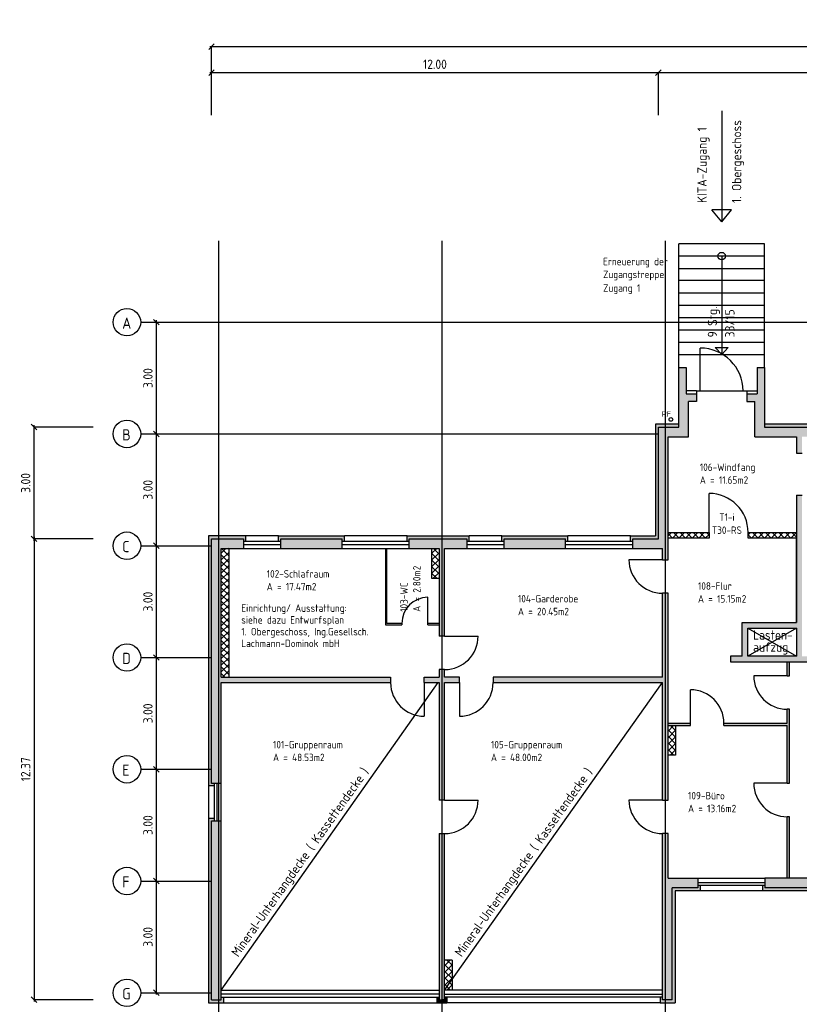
# Model space of a CAD drawing. Extents: x -112620 to -90450, y -13144 to 9644.
# Tile 17 of 34: x -107748 to -105655, y -4168 to -1526. Entities that reach past the tile are written whole.
import ezdxf

# ---------------------------------------------------------------- set-up
doc = ezdxf.new("R2010")
doc.units = 0
doc.header["$LTSCALE"] = 0.5
doc.header["$MEASUREMENT"] = 0
doc.layers.get('0').update_dxf_attribs({"linetype": 'CONTINUOUS'})
doc.layers.get('DEFPOINTS').update_dxf_attribs({"linetype": 'CONTINUOUS'})
for name, color, linetype in [('BEMAS', 30, 'CONTINUOUS'), ('BRAND', 12, 'CONTINUOUS'), ('DÄMM', 41, 'CONTINUOUS'), ('HILFSLINIE', 231, 'CONTINUOUS'), ('LAYER1NEUB', 10, 'CONTINUOUS'), ('REGENWASSER', 20, 'CONTINUOUS'), ('RINGB', 104, 'CONTINUOUS'), ('SCHRAFF', 140, 'CONTINUOUS'), ('SCHRAFFB', 254, 'CONTINUOUS'), ('WÄRMEÜBER', 240, 'CONTINUOUS')]:
    doc.layers.add(name, color=color, linetype=linetype)
doc.styles.get("Standard").update_dxf_attribs({"font": 'isocp3.shx', "height": 25})
doc.dimstyles.new('M100', dxfattribs={"dimtxt": 35, "dimasz": 15, "dimexe": 5, "dimexo": 5, "dimgap": 10, "dimtad": 1, "dimlfac": 0.01, "dimzin": 0, "dimtxsty": 'STANDARD', "dimblk1": 'OBLIQUE', "dimblk2": 'OBLIQUE', "dimsah": 1, "dimcen": 2.5, "dimdle": 5, "dimazin": 3, "dimtfac": 1, "dimtmove": 0, "dimatfit": 3, "dimtolj": 1, "dimtzin": 0})

# ---------------------------------------------------------------- blocks, each defined once
blk = doc.blocks.new('_OBLIQUE')
at = {"color": 0, "linetype": 'BYBLOCK'}
blk.add_line((-0.5, -0.5), (0.5, 0.5), dxfattribs=at)
blk = doc.blocks.new('*D719')
at = {"color": 0, "linetype": 'BYBLOCK'}
blk.add_line((-117102.8, -3281.5), (-117102.8, -4528.5), dxfattribs=at)
at = {"layer": 'DEFPOINTS', "color": 0, "linetype": 'BYBLOCK'}
for p in [(-117102.8, -3286.5), (-117102.8, -4523.5), (-117102.8, -4523.5)]:
    blk.add_point(p, dxfattribs=at)
at = {"color": 0, "linetype": 'BYBLOCK', "xscale": 15, "yscale": 15, "zscale": 15}
for p, rotation in [((-117102.8, -3286.5), 90), ((-117102.8, -4523.5), 270)]:
    blk.add_blockref('_OBLIQUE', p, dxfattribs=dict(at, rotation=rotation))
at = {"color": 0, "linetype": 'BYBLOCK', "insert": (-117125.3, -3905), "char_height": 25, "attachment_point": 5, "rotation": 90}
blk.add_mtext('\\A1;12.37', dxfattribs=at)
blk = doc.blocks.new('*D720')
at = {"color": 0, "linetype": 'BYBLOCK'}
blk.add_line((-117102.8, -3291.5), (-117102.8, -2981.5), dxfattribs=at)
at = {"layer": 'DEFPOINTS', "color": 0, "linetype": 'BYBLOCK'}
for p in [(-117102.8, -2986.5), (-117102.8, -2986.5), (-117102.8, -3286.5)]:
    blk.add_point(p, dxfattribs=at)
at = {"color": 0, "linetype": 'BYBLOCK', "xscale": 15, "yscale": 15, "zscale": 15}
for p, rotation in [((-117102.8, -2986.5), 90), ((-117102.8, -3286.5), 270)]:
    blk.add_blockref('_OBLIQUE', p, dxfattribs=dict(at, rotation=rotation))
at = {"color": 0, "linetype": 'BYBLOCK', "insert": (-117125.3, -3136.5), "char_height": 25, "attachment_point": 5, "rotation": 90}
blk.add_mtext('\\A1;3.00', dxfattribs=at)
blk = doc.blocks.new('*D732')
at = {"color": 0, "linetype": 'BYBLOCK'}
blk.add_line((-116774.4, -4200), (-116774.4, -4510), dxfattribs=at)
at = {"layer": 'DEFPOINTS', "color": 0, "linetype": 'BYBLOCK'}
for p in [(-116774.4, -4205), (-116774.4, -4505), (-116774.4, -4505)]:
    blk.add_point(p, dxfattribs=at)
at = {"color": 0, "linetype": 'BYBLOCK', "xscale": 15, "yscale": 15, "zscale": 15}
for p, rotation in [((-116774.4, -4205), 90), ((-116774.4, -4505), 270)]:
    blk.add_blockref('_OBLIQUE', p, dxfattribs=dict(at, rotation=rotation))
at = {"color": 0, "linetype": 'BYBLOCK', "insert": (-116796.9, -4355), "char_height": 25, "attachment_point": 5, "rotation": 90}
blk.add_mtext('\\A1;3.00', dxfattribs=at)
blk = doc.blocks.new('*D733')
at = {"color": 0, "linetype": 'BYBLOCK'}
blk.add_line((-116774.4, -3900), (-116774.4, -4210), dxfattribs=at)
at = {"layer": 'DEFPOINTS', "color": 0, "linetype": 'BYBLOCK'}
for p in [(-116774.4, -3905), (-116774.4, -4205), (-116774.4, -4205)]:
    blk.add_point(p, dxfattribs=at)
at = {"color": 0, "linetype": 'BYBLOCK', "xscale": 15, "yscale": 15, "zscale": 15}
for p, rotation in [((-116774.4, -3905), 90), ((-116774.4, -4205), 270)]:
    blk.add_blockref('_OBLIQUE', p, dxfattribs=dict(at, rotation=rotation))
at = {"color": 0, "linetype": 'BYBLOCK', "insert": (-116796.9, -4055), "char_height": 25, "attachment_point": 5, "rotation": 90}
blk.add_mtext('\\A1;3.00', dxfattribs=at)
blk = doc.blocks.new('*D734')
at = {"color": 0, "linetype": 'BYBLOCK'}
blk.add_line((-116774.4, -3600), (-116774.4, -3910), dxfattribs=at)
at = {"layer": 'DEFPOINTS', "color": 0, "linetype": 'BYBLOCK'}
for p in [(-116774.4, -3605), (-116774.4, -3905), (-116774.4, -3905)]:
    blk.add_point(p, dxfattribs=at)
at = {"color": 0, "linetype": 'BYBLOCK', "xscale": 15, "yscale": 15, "zscale": 15}
for p, rotation in [((-116774.4, -3605), 90), ((-116774.4, -3905), 270)]:
    blk.add_blockref('_OBLIQUE', p, dxfattribs=dict(at, rotation=rotation))
at = {"color": 0, "linetype": 'BYBLOCK', "insert": (-116796.9, -3755), "char_height": 25, "attachment_point": 5, "rotation": 90}
blk.add_mtext('\\A1;3.00', dxfattribs=at)
blk = doc.blocks.new('*D735')
at = {"color": 0, "linetype": 'BYBLOCK'}
blk.add_line((-116774.4, -3000), (-116774.4, -3310), dxfattribs=at)
at = {"layer": 'DEFPOINTS', "color": 0, "linetype": 'BYBLOCK'}
for p in [(-116774.4, -3005), (-116774.4, -3305), (-116774.4, -3305)]:
    blk.add_point(p, dxfattribs=at)
at = {"color": 0, "linetype": 'BYBLOCK', "xscale": 15, "yscale": 15, "zscale": 15}
for p, rotation in [((-116774.4, -3005), 90), ((-116774.4, -3305), 270)]:
    blk.add_blockref('_OBLIQUE', p, dxfattribs=dict(at, rotation=rotation))
at = {"color": 0, "linetype": 'BYBLOCK', "insert": (-116796.9, -3155), "char_height": 25, "attachment_point": 5, "rotation": 90}
blk.add_mtext('\\A1;3.00', dxfattribs=at)
blk = doc.blocks.new('*D736')
at = {"color": 0, "linetype": 'BYBLOCK'}
blk.add_line((-116774.4, -2700), (-116774.4, -3010), dxfattribs=at)
at = {"layer": 'DEFPOINTS', "color": 0, "linetype": 'BYBLOCK'}
for p in [(-116774.4, -2705), (-116774.4, -3005), (-116774.4, -3005)]:
    blk.add_point(p, dxfattribs=at)
at = {"color": 0, "linetype": 'BYBLOCK', "xscale": 15, "yscale": 15, "zscale": 15}
for p, rotation in [((-116774.4, -2705), 90), ((-116774.4, -3005), 270)]:
    blk.add_blockref('_OBLIQUE', p, dxfattribs=dict(at, rotation=rotation))
at = {"color": 0, "linetype": 'BYBLOCK', "insert": (-116796.9, -2855), "char_height": 25, "attachment_point": 5, "rotation": 90}
blk.add_mtext('\\A1;3.00', dxfattribs=at)
blk = doc.blocks.new('*D742')
at = {"color": 0, "linetype": 'BYBLOCK'}
blk.add_line((-115431.1, -2315.6), (-113584.1, -2315.6), dxfattribs=at)
at = {"layer": 'DEFPOINTS', "color": 0, "linetype": 'BYBLOCK'}
for p in [(-115426.1, -2315.6), (-113589.1, -2315.6), (-113589.1, -2315.6)]:
    blk.add_point(p, dxfattribs=at)
at = {"color": 0, "linetype": 'BYBLOCK', "xscale": 15, "yscale": 15, "zscale": 15, "rotation": 180}
blk.add_blockref('_OBLIQUE', (-115426.1, -2315.6), dxfattribs=at)
at = {"color": 0, "linetype": 'BYBLOCK', "xscale": 15, "yscale": 15, "zscale": 15}
blk.add_blockref('_OBLIQUE', (-113589.1, -2315.6), dxfattribs=at)
at = {"color": 0, "linetype": 'BYBLOCK', "insert": (-114507.6, -2293.1), "char_height": 25, "attachment_point": 5}
blk.add_mtext('\\A1;18.37', dxfattribs=at)
blk = doc.blocks.new('*D743')
at = {"color": 0, "linetype": 'BYBLOCK'}
blk.add_line((-116631.1, -2315.6), (-115421.1, -2315.6), dxfattribs=at)
at = {"layer": 'DEFPOINTS', "color": 0, "linetype": 'BYBLOCK'}
for p in [(-116626.1, -2315.6), (-115426.1, -2315.6), (-115426.1, -2315.6)]:
    blk.add_point(p, dxfattribs=at)
at = {"color": 0, "linetype": 'BYBLOCK', "xscale": 15, "yscale": 15, "zscale": 15, "rotation": 180}
blk.add_blockref('_OBLIQUE', (-116626.1, -2315.6), dxfattribs=at)
at = {"color": 0, "linetype": 'BYBLOCK', "xscale": 15, "yscale": 15, "zscale": 15}
blk.add_blockref('_OBLIQUE', (-115426.1, -2315.6), dxfattribs=at)
at = {"color": 0, "linetype": 'BYBLOCK', "insert": (-116026.1, -2293.1), "char_height": 25, "attachment_point": 5}
blk.add_mtext('\\A1;12.00', dxfattribs=at)
blk = doc.blocks.new('*D744')
at = {"color": 0, "linetype": 'BYBLOCK'}
blk.add_line((-116631.1, -2245.6), (-109904.1, -2245.6), dxfattribs=at)
at = {"layer": 'DEFPOINTS', "color": 0, "linetype": 'BYBLOCK'}
for p in [(-116626.1, -2245.6), (-109909.1, -2245.6), (-109909.1, -2245.6)]:
    blk.add_point(p, dxfattribs=at)
at = {"color": 0, "linetype": 'BYBLOCK', "xscale": 15, "yscale": 15, "zscale": 15, "rotation": 180}
blk.add_blockref('_OBLIQUE', (-116626.1, -2245.6), dxfattribs=at)
at = {"color": 0, "linetype": 'BYBLOCK', "xscale": 15, "yscale": 15, "zscale": 15}
blk.add_blockref('_OBLIQUE', (-109909.1, -2245.6), dxfattribs=at)
at = {"color": 0, "linetype": 'BYBLOCK', "insert": (-113267.6, -2223.1), "char_height": 25, "attachment_point": 5}
blk.add_mtext('\\A1;67.17', dxfattribs=at)
blk = doc.blocks.new('*D745')
at = {"color": 0, "linetype": 'BYBLOCK'}
blk.add_line((-116774.4, -3300), (-116774.4, -3610), dxfattribs=at)
at = {"layer": 'DEFPOINTS', "color": 0, "linetype": 'BYBLOCK'}
for p in [(-116774.4, -3305), (-116774.4, -3605), (-116774.4, -3605)]:
    blk.add_point(p, dxfattribs=at)
at = {"color": 0, "linetype": 'BYBLOCK', "xscale": 15, "yscale": 15, "zscale": 15}
for p, rotation in [((-116774.4, -3305), 90), ((-116774.4, -3605), 270)]:
    blk.add_blockref('_OBLIQUE', p, dxfattribs=dict(at, rotation=rotation))
at = {"color": 0, "linetype": 'BYBLOCK', "insert": (-116796.9, -3455), "char_height": 25, "attachment_point": 5, "rotation": 90}
blk.add_mtext('\\A1;3.00', dxfattribs=at)
blk = doc.blocks.new('*D857')
at = {"color": 0, "linetype": 'BYBLOCK'}
for p, q in [((-107709.7, 7918.6), (-107709.7, 6671.6)), ((-104093, -5451.2), (-103918, -5451.2))]:
    blk.add_line(p, q, dxfattribs=at)
at = {"layer": 'DEFPOINTS', "color": 0, "linetype": 'BYBLOCK'}
for p in [(-107709.7, 7913.6), (-107709.7, 6676.6), (-107709.7, 6676.6), (-104088, -5451.2), (-103923, -5451.2), (-103923, -5451.2)]:
    blk.add_point(p, dxfattribs=at)
at = {"color": 0, "linetype": 'BYBLOCK', "xscale": 15, "yscale": 15, "zscale": 15}
for p, rotation in [((-107709.7, 7913.6), 90), ((-107709.7, 6676.6), 270), ((-104088, -5451.2), 180)]:
    blk.add_blockref('_OBLIQUE', p, dxfattribs=dict(at, rotation=rotation))
blk.add_blockref('_OBLIQUE', (-103923, -5451.2), dxfattribs=at)
at = {"color": 0, "linetype": 'BYBLOCK', "insert": (-107732.2, 7295.1), "char_height": 25, "attachment_point": 5, "rotation": 90}
blk.add_mtext('\\A1;12.37', dxfattribs=at)
at = {"color": 0, "linetype": 'BYBLOCK', "insert": (-104005.5, -5428.7), "char_height": 25, "attachment_point": 5}
blk.add_mtext('\\A1;1.65', dxfattribs=at)
blk = doc.blocks.new('*D858')
at = {"color": 0, "linetype": 'BYBLOCK'}
for p, q in [((-107709.7, 7908.6), (-107709.7, 8218.6)), ((-104843, -5451.2), (-104683, -5451.2))]:
    blk.add_line(p, q, dxfattribs=at)
at = {"layer": 'DEFPOINTS', "color": 0, "linetype": 'BYBLOCK'}
for p in [(-107709.7, 8213.6), (-107709.7, 8213.6), (-107709.7, 7913.6), (-104838, -5451.2), (-104688, -5451.2), (-104688, -5451.2)]:
    blk.add_point(p, dxfattribs=at)
at = {"color": 0, "linetype": 'BYBLOCK', "xscale": 15, "yscale": 15, "zscale": 15}
for p, rotation in [((-107709.7, 8213.6), 90), ((-107709.7, 7913.6), 270), ((-104838, -5451.2), 180)]:
    blk.add_blockref('_OBLIQUE', p, dxfattribs=dict(at, rotation=rotation))
blk.add_blockref('_OBLIQUE', (-104688, -5451.2), dxfattribs=at)
at = {"color": 0, "linetype": 'BYBLOCK', "insert": (-107732.2, 8063.6), "char_height": 25, "attachment_point": 5, "rotation": 90}
blk.add_mtext('\\A1;3.00', dxfattribs=at)
at = {"color": 0, "linetype": 'BYBLOCK', "insert": (-104763, -5428.7), "char_height": 25, "attachment_point": 5}
blk.add_mtext('\\A1;1.50', dxfattribs=at)
blk = doc.blocks.new('*D861')
at = {"color": 0, "linetype": 'BYBLOCK'}
for p, q in [((-103558, 8986.8), (-101711, 8986.8)), ((-105598, -5381.2), (-106038, -5381.2))]:
    blk.add_line(p, q, dxfattribs=at)
at = {"layer": 'DEFPOINTS', "color": 0, "linetype": 'BYBLOCK'}
for p in [(-103553, 8986.8), (-101716, 8986.8), (-101716, 8986.8), (-106033, -5381.2), (-106033, -5381.2), (-105603, -5381.2)]:
    blk.add_point(p, dxfattribs=at)
at = {"color": 0, "linetype": 'BYBLOCK', "xscale": 15, "yscale": 15, "zscale": 15, "rotation": 180}
for p in [(-103553, 8986.8), (-106033, -5381.2)]:
    blk.add_blockref('_OBLIQUE', p, dxfattribs=at)
at = {"color": 0, "linetype": 'BYBLOCK', "xscale": 15, "yscale": 15, "zscale": 15}
for p in [(-101716, 8986.8), (-105603, -5381.2)]:
    blk.add_blockref('_OBLIQUE', p, dxfattribs=at)
at = {"color": 0, "linetype": 'BYBLOCK', "char_height": 25, "attachment_point": 5}
for s, insert in [('\\A1;18.37', (-102634.5, 9009.3)), ('\\A1;4.30', (-105818, -5358.7))]:
    blk.add_mtext(s, dxfattribs=dict(at, insert=insert))

msp = doc.modelspace()

# ---------------------------------------------------------------- hatches: boundary and pattern name
at = {"layer": 'DÄMM'}
for points in [[(-105978.01, -2610.972), (-106041.01, -2610.972), (-106041.01, -2910.972), (-106108.01, -2910.972), (-106108.01, -2925.74), (-106102.01, -2925.74), (-106102.01, -2918.972), (-106033.01, -2918.972), (-106033.01, -2618.972), (-105978.01, -2618.972)], [(-105578.51, -2610.972), (-105748.01, -2610.972), (-105748.01, -2618.972), (-105584.51, -2618.972), (-105584.51, -2625.74), (-105578.51, -2625.74)], [(-107147.01, -2918.972), (-107147.01, -2925.74), (-107141.01, -2925.74), (-107141.01, -2910.972), (-107241.01, -2910.972), (-107241.01, -3581.972), (-107226.243, -3581.972), (-107226.243, -3575.972), (-107233.01, -3575.972), (-107233.01, -2918.972)], [(-107053.01, -2910.972), (-107053.01, -2925.74), (-107047.01, -2925.74), (-107047.01, -2918.972), (-106882.01, -2918.972), (-106882.01, -2925.74), (-106876.01, -2925.74), (-106876.01, -2910.972)], [(-106547.01, -2918.972), (-106547.01, -2925.74), (-106541.01, -2925.74), (-106541.01, -2910.972), (-106708.01, -2910.972), (-106708.01, -2925.74), (-106702.01, -2925.74), (-106702.01, -2918.972)], [(-106282.01, -2918.972), (-106282.01, -2925.74), (-106276.01, -2925.74), (-106276.01, -2910.972), (-106453.01, -2910.972), (-106453.01, -2925.74), (-106447.01, -2925.74), (-106447.01, -2918.972)], [(-107233.01, -4155.972), (-107233.01, -3675.972), (-107226.243, -3675.972), (-107226.243, -3669.972), (-107241.01, -3669.972), (-107241.01, -4163.972), (-107201.01, -4163.972), (-107201.01, -4149.205), (-107207.01, -4149.205), (-107207.01, -4155.972)], [(-105996.01, -3855.972), (-105996.01, -4155.972), (-106022.01, -4155.972), (-106022.01, -4149.205), (-106028.01, -4149.205), (-106028.01, -4163.972), (-105988.01, -4163.972), (-105988.01, -3863.972), (-105921.01, -3863.972), (-105921.01, -3849.205), (-105927.01, -3849.205), (-105927.01, -3855.972)], [(-105576.01, -3863.972), (-105576.01, -3849.205), (-105582.01, -3849.205), (-105582.01, -3855.972), (-105747.01, -3855.972), (-105747.01, -3849.205), (-105753.01, -3849.205), (-105753.01, -3863.972)], [(-106614.51, -4155.972), (-106622.01, -4155.972), (-106622.01, -4149.205), (-106628.01, -4149.205), (-106628.01, -4163.972), (-106601.01, -4163.972), (-106601.01, -4149.205), (-106607.01, -4149.205), (-106607.01, -4155.972)]]:
    msp.add_hatch(color=256, dxfattribs=at).paths.add_polyline_path(points)
at = {"layer": 'LAYER1NEUB'}
h = msp.add_hatch(dxfattribs=at)
h.set_pattern_fill('ANSI37', color=256, scale=100, style=0)
h.set_pattern_definition([(45, (-3680, -600), (-8.8388348, 8.8388348), []), (135, (-3680, -600), (-8.8388348, -8.8388348), [])])
h.paths.add_polyline_path([(-107187.01, -2944.972), (-107207.01, -2944.972), (-107207.01, -3289.972), (-107187.01, -3289.972)])
h = msp.add_hatch(dxfattribs=at)
h.set_pattern_fill('ANSI37', color=256, scale=100, style=0)
h.set_pattern_definition([(45, (-4880, 3785.851), (-8.8388348, 8.8388348), []), (135, (-4880, 3785.851), (-8.8388348, -8.8388348), [])])
h.paths.add_polyline_path([(-106622.01, -2944.972), (-106642.01, -2944.972), (-106642.01, -3024.972), (-106622.01, -3024.972)])
h = msp.add_hatch(dxfattribs=at)
h.set_pattern_fill('ANSI37', color=256, scale=100, style=0)
h.set_pattern_definition([(135, (-207749.021, 3310.851), (8.8388348, 8.8388348), []), (45, (-207749.021, 3310.851), (8.8388348, -8.8388348), [])])
h.paths.add_polyline_path([(-106007.01, -3419.972), (-105987.01, -3419.972), (-105987.01, -3499.972), (-106007.01, -3499.972)])
h = msp.add_hatch(dxfattribs=at)
h.set_pattern_fill('ANSI37', color=256, scale=100, style=0)
h.set_pattern_definition([(135, (-208349.021, 2680.851), (8.8388348, 8.8388348), []), (45, (-208349.021, 2680.851), (8.8388348, -8.8388348), [])])
h.paths.add_polyline_path([(-106607.01, -4049.972), (-106587.01, -4049.972), (-106587.01, -4129.972), (-106607.01, -4129.972)])
at = {"layer": 'RINGB'}
for points in [[(-106007.01, -2644.972), (-105952.01, -2644.972), (-105952.01, -2549.972), (-105930.51, -2549.972), (-105930.51, -2529.972), (-105958.01, -2529.972), (-105958.01, -2458.972), (-105978.01, -2458.972), (-105978.01, -2618.972), (-106033.01, -2618.972), (-106033.01, -2918.972), (-106102.01, -2918.972), (-106102.01, -2944.972), (-106022.01, -2944.972), (-106022.01, -2974.972), (-106007.01, -2974.972)], [(-105584.51, -2618.972), (-105748.01, -2618.972), (-105748.01, -2458.972), (-105768.01, -2458.972), (-105768.01, -2529.972), (-105795.51, -2529.972), (-105795.51, -2549.972), (-105774.01, -2549.972), (-105774.01, -2644.972), (-105662.01, -2644.972), (-105662.01, -2688.972), (-105647.01, -2688.972), (-105647.01, -2644.972), (-105584.51, -2644.972)], [(-107147.01, -2918.972), (-107233.01, -2918.972), (-107233.01, -3575.972), (-107207.01, -3575.972), (-107207.01, -3304.972), (-106752.01, -3304.972), (-106752.01, -3289.972), (-107207.01, -3289.972), (-107207.01, -2944.972), (-107147.01, -2944.972)], [(-106882.01, -2944.972), (-106882.01, -2918.972), (-107047.01, -2918.972), (-107047.01, -2944.972)], [(-106547.01, -2918.972), (-106702.01, -2918.972), (-106702.01, -2944.972), (-106622.01, -2944.972), (-106622.01, -3179.972), (-106607.01, -3179.972), (-106607.01, -2944.972), (-106547.01, -2944.972)], [(-106447.01, -2918.972), (-106447.01, -2944.972), (-106282.01, -2944.972), (-106282.01, -2918.972)], [(-106007.01, -3064.972), (-106022.01, -3064.972), (-106022.01, -3289.972), (-106477.01, -3289.972), (-106477.01, -3304.972), (-106022.01, -3304.972), (-106022.01, -3619.972), (-106007.01, -3619.972)], [(-105681.01, -3248.972), (-105687.01, -3248.972), (-105687.01, -3286.472), (-105681.01, -3286.472)], [(-106567.01, -3289.972), (-106607.01, -3289.972), (-106607.01, -3269.972), (-106622.01, -3269.972), (-106622.01, -3289.972), (-106662.01, -3289.972), (-106662.01, -3304.972), (-106622.01, -3304.972), (-106622.01, -3619.972), (-106607.01, -3619.972), (-106607.01, -3304.972), (-106567.01, -3304.972)], [(-105681.01, -3376.472), (-105687.01, -3376.472), (-105687.01, -3413.972), (-105857.01, -3413.972), (-105857.01, -3419.972), (-105687.01, -3419.972), (-105687.01, -3574.972), (-105681.01, -3574.972)], [(-105947.01, -3413.972), (-106007.01, -3413.972), (-106007.01, -3419.972), (-105947.01, -3419.972)], [(-105681.01, -3664.972), (-105687.01, -3664.972), (-105687.01, -3829.972), (-105681.01, -3829.972)], [(-107207.01, -3675.972), (-107233.01, -3675.972), (-107233.01, -4155.972), (-107207.01, -4155.972)], [(-106607.01, -3709.972), (-106622.01, -3709.972), (-106622.01, -4155.972), (-106614.51, -4155.972), (-106607.01, -4155.972)], [(-105927.01, -3829.972), (-106007.01, -3829.972), (-106007.01, -3709.972), (-106022.01, -3709.972), (-106022.01, -4155.972), (-105996.01, -4155.972), (-105996.01, -3855.972), (-105927.01, -3855.972)], [(-105582.01, -3829.972), (-105747.01, -3829.972), (-105747.01, -3855.972), (-105582.01, -3855.972)]]:
    msp.add_hatch(color=256, dxfattribs=at).paths.add_polyline_path(points)
h = msp.add_hatch(color=256, dxfattribs=at)
h.paths.add_polyline_path([(-105647.01, -2801.472), (-105662.01, -2801.472), (-105662.01, -3143.972), (-105808.01, -3143.972), (-105808.01, -3233.972), (-105839.01, -3233.972), (-105839.01, -3248.972), (-105422.01, -3248.972), (-105422.01, -3279.972), (-105407.01, -3279.972), (-105407.01, -2801.472), (-105422.01, -2801.472), (-105422.01, -3233.972), (-105647.01, -3233.972)])
h.paths.add_polyline_path([(-105662.01, -3158.972), (-105662.01, -3233.972), (-105793.01, -3233.972), (-105793.01, -3158.972)], flags=16)
at = {"layer": 'SCHRAFF'}
h = msp.add_hatch(dxfattribs=at)
h.set_pattern_fill('ANSI37', color=256, scale=100, style=0)
h.paths.add_polyline_path([(-105662.01, -2916.972), (-105662.01, -2901.972), (-105792.01, -2901.972), (-105792.01, -2916.972)])
h.paths.add_polyline_path([(-105897.01, -2916.972), (-105897.01, -2901.972), (-106007.01, -2901.972), (-106007.01, -2916.972)])

# ---------------------------------------------------------------- linework, layer by layer
at = {"layer": 'BEMAS'}
for p, q in [((-107233.01, -1781.445), (-107233.01, -1597.645)), ((-106033.01, -1781.445), (-106033.01, -1667.645)), ((-105863.01, -1769.863), (-105863.01, -2068.254)), ((-105863.01, -2068.254), (-105889.13, -2036.087)), ((-105836.891, -2036.087), (-105889.13, -2036.087)), ((-105863.01, -2068.254), (-105836.891, -2036.087)), ((-107551.331, -2618.972), (-107709.687, -2618.972)), ((-107551.331, -2918.972), (-107709.687, -2918.972)), ((-107551.331, -4155.972), (-107709.687, -4155.972))]:
    msp.add_line(p, q, dxfattribs=at)
at = {"layer": 'HILFSLINIE'}
for p, q in [((-107214.51, -2118.972), (-107214.51, -4353.832)), ((-106614.51, -2118.972), (-106614.51, -4353.832)), ((-106014.51, -2118.972), (-106014.51, -4353.832)), ((-107422.592, -2337.472), (-103925.799, -2337.472)), ((-107422.592, -2637.472), (-106033.01, -2637.472)), ((-107422.592, -2937.472), (-107233.01, -2937.472)), ((-107422.592, -3237.472), (-107233.01, -3237.472)), ((-107422.592, -3537.472), (-107233.01, -3537.472)), ((-107422.592, -3837.472), (-107233.01, -3837.472)), ((-107422.592, -4137.472), (-107233.01, -4137.472))]:
    msp.add_line(p, q, dxfattribs=at)
for centre in [(-107460.194, -2337.472), (-107460.194, -2637.472), (-107460.194, -2937.472), (-107460.194, -3237.472), (-107460.194, -3537.472), (-107460.194, -3837.472), (-107460.194, -4137.472)]:
    msp.add_circle(centre, 36.869, dxfattribs=at)
at = {"layer": 'LAYER1NEUB'}
for p, q in [((-105978.01, -2458.972), (-105978.01, -2126.972)), ((-105748.01, -2126.972), (-105978.01, -2126.972)), ((-105748.01, -2458.972), (-105748.01, -2126.972)), ((-105748.01, -2159.972), (-105978.01, -2159.972)), ((-105863.01, -2159.972), (-105863.01, -2423.972)), ((-105978.01, -2192.972), (-105748.01, -2192.972)), ((-105748.01, -2225.972), (-105978.01, -2225.972)), ((-105978.01, -2258.972), (-105748.01, -2258.972)), ((-105978.01, -2291.972), (-105748.01, -2291.972)), ((-105978.01, -2324.972), (-105748.01, -2324.972)), ((-105978.01, -2357.972), (-105748.01, -2357.972)), ((-105978.01, -2390.972), (-105748.01, -2390.972)), ((-105978.01, -2423.972), (-105748.01, -2423.972)), ((-105920.51, -2521.972), (-105920.51, -2406.972)), ((-105863.01, -2423.972), (-105880.086, -2405.234)), ((-105880.086, -2405.234), (-105845.934, -2405.234)), ((-105863.01, -2423.972), (-105845.934, -2405.234)), ((-105930.51, -2521.972), (-105795.51, -2521.972)), ((-105897.01, -2901.972), (-105897.01, -2796.972)), ((-107187.01, -2944.972), (-107187.01, -3289.972)), ((-106642.01, -2944.972), (-106642.01, -3024.972)), ((-106022.01, -2974.972), (-106112.01, -2974.972)), ((-106642.01, -3024.972), (-106622.01, -3024.972)), ((-106652.01, -3145.972), (-106652.01, -3075.972)), ((-106607.01, -3179.972), (-106517.01, -3179.972)), ((-105687.01, -3286.472), (-105777.01, -3286.472)), ((-107207.01, -4129.972), (-106624.158, -3304.972)), ((-106662.01, -3304.972), (-106662.01, -3394.972)), ((-106607.01, -4129.972), (-106022.01, -3304.972)), ((-106567.01, -3304.972), (-106567.01, -3394.972)), ((-105947.01, -3413.972), (-105947.01, -3323.972)), ((-105987.01, -3419.972), (-105987.01, -3499.972)), ((-105987.01, -3499.972), (-106007.01, -3499.972)), ((-105687.01, -3574.972), (-105777.01, -3574.972)), ((-106607.01, -3619.972), (-106517.01, -3619.972)), ((-106022.01, -3619.972), (-106112.01, -3619.972)), ((-106587.01, -4049.972), (-106607.01, -4049.972)), ((-106587.01, -4049.972), (-106587.01, -4129.972))]:
    msp.add_line(p, q, dxfattribs=at)
msp.add_circle((-105863.01, -2159.972), 10, dxfattribs=at)
for centre, radius, start, end in [((-105920.51, -2521.972), 115, 0, 90), ((-105897.01, -2901.972), 105, 0, 90), ((-106022.01, -2974.972), 90, 180, 270), ((-106652.01, -3145.972), 70, 90, 180), ((-106607.01, -3179.972), 90, 270, 0), ((-105687.01, -3286.472), 90, 180, 270), ((-106662.01, -3304.972), 90, 180, 270), ((-106567.01, -3304.972), 90, 270, 360), ((-105947.01, -3413.972), 90, 0, 90), ((-105687.01, -3574.972), 90, 180, 270), ((-106607.01, -3619.972), 90, 270, 0), ((-106022.01, -3619.972), 90, 180, 270)]:
    msp.add_arc(centre, radius, start, end, dxfattribs=at)
at = {"layer": 'REGENWASSER'}
msp.add_circle((-105999.455, -2598.581), 5, dxfattribs=at)
at = {"layer": 'SCHRAFF'}
for p, q in [((-105978.01, -2618.972), (-105978.01, -2458.972)), ((-105978.01, -2458.972), (-105958.01, -2458.972)), ((-105958.01, -2458.972), (-105958.01, -2529.972)), ((-105768.01, -2458.972), (-105768.01, -2529.972)), ((-105768.01, -2458.972), (-105748.01, -2458.972)), ((-105748.01, -2458.972), (-105748.01, -2618.972)), ((-105958.01, -2529.972), (-105930.51, -2529.972)), ((-105930.51, -2521.972), (-105930.51, -2549.972)), ((-105795.51, -2521.972), (-105795.51, -2549.972)), ((-105795.51, -2529.972), (-105768.01, -2529.972)), ((-105952.01, -2644.972), (-105952.01, -2549.972)), ((-105930.51, -2549.972), (-105952.01, -2549.972)), ((-105795.51, -2549.972), (-105774.01, -2549.972)), ((-105774.01, -2644.972), (-105774.01, -2549.972)), ((-106033.01, -2918.972), (-106033.01, -2618.972)), ((-106033.01, -2618.972), (-105978.01, -2618.972)), ((-106033.01, -2618.972), (-105978.01, -2618.972)), ((-105748.01, -2618.972), (-105584.51, -2618.972)), ((-106007.01, -2644.972), (-105952.01, -2644.972)), ((-106007.01, -2644.972), (-105952.01, -2644.972)), ((-106007.01, -2974.972), (-106007.01, -2644.972)), ((-105774.01, -2644.972), (-105662.01, -2644.972)), ((-105774.01, -2644.972), (-105662.01, -2644.972)), ((-105662.01, -2644.972), (-105662.01, -2688.972)), ((-105662.01, -2688.972), (-105647.01, -2688.972)), ((-105662.01, -2801.472), (-105662.01, -3143.972)), ((-105662.01, -2801.472), (-105647.01, -2801.472)), ((-106007.01, -2901.972), (-105897.01, -2901.972)), ((-105897.01, -2901.972), (-105897.01, -2916.972)), ((-105792.01, -2916.972), (-105792.01, -2901.972)), ((-105792.01, -2901.972), (-105662.01, -2901.972)), ((-107233.01, -2918.972), (-107147.01, -2918.972)), ((-107233.01, -3575.972), (-107233.01, -2918.972)), ((-107147.01, -2918.972), (-107147.01, -2944.972)), ((-107047.01, -2925.74), (-107147.01, -2925.74)), ((-107047.01, -2944.972), (-107047.01, -2918.972)), ((-107047.01, -2918.972), (-106882.01, -2918.972)), ((-106882.01, -2944.972), (-106882.01, -2918.972)), ((-106702.01, -2925.74), (-106882.01, -2925.74)), ((-106702.01, -2944.972), (-106702.01, -2918.972)), ((-106702.01, -2918.972), (-106547.01, -2918.972)), ((-106547.01, -2918.972), (-106547.01, -2944.972)), ((-106447.01, -2925.74), (-106547.01, -2925.74)), ((-106447.01, -2944.972), (-106447.01, -2918.972)), ((-106447.01, -2918.972), (-106282.01, -2918.972)), ((-106282.01, -2944.972), (-106282.01, -2918.972)), ((-106102.01, -2925.74), (-106282.01, -2925.74)), ((-106102.01, -2944.972), (-106102.01, -2918.972)), ((-106102.01, -2918.972), (-106033.01, -2918.972)), ((-105897.01, -2916.972), (-106007.01, -2916.972)), ((-105662.01, -2916.972), (-105792.01, -2916.972)), ((-105662.01, -3143.972), (-105662.01, -2916.972)), ((-107207.01, -2944.972), (-106622.01, -2944.972)), ((-107207.01, -3289.972), (-107207.01, -2944.972)), ((-107147.01, -2933.74), (-107047.01, -2933.74)), ((-106882.01, -2933.74), (-106702.01, -2933.74)), ((-106766.01, -2944.972), (-106766.01, -3149.972)), ((-106762.01, -3145.972), (-106762.01, -2944.972)), ((-106622.01, -2944.972), (-106622.01, -3179.972)), ((-106607.01, -2944.972), (-106022.01, -2944.972)), ((-106607.01, -3179.972), (-106607.01, -2944.972)), ((-106547.01, -2933.74), (-106447.01, -2933.74)), ((-106282.01, -2933.74), (-106102.01, -2933.74)), ((-106022.01, -2974.972), (-106022.01, -2944.972)), ((-106022.01, -2974.972), (-106007.01, -2974.972)), ((-106022.01, -3289.972), (-106022.01, -3064.972)), ((-106007.01, -3064.972), (-106022.01, -3064.972)), ((-106007.01, -3619.972), (-106007.01, -3064.972)), ((-105808.01, -3233.972), (-105808.01, -3143.972)), ((-105808.01, -3143.972), (-105662.01, -3143.972)), ((-106766.01, -3149.972), (-106722.01, -3149.972)), ((-106722.01, -3145.972), (-106762.01, -3145.972)), ((-106722.01, -3145.972), (-106722.01, -3149.972)), ((-106622.01, -3145.972), (-106652.01, -3145.972)), ((-106652.01, -3149.972), (-106652.01, -3145.972)), ((-106652.01, -3149.972), (-106622.01, -3149.972)), ((-105793.01, -3233.972), (-105793.01, -3158.972)), ((-105793.01, -3158.972), (-105662.01, -3158.972)), ((-105793.01, -3158.972), (-105662.01, -3233.972)), ((-105662.01, -3158.972), (-105793.01, -3233.972)), ((-105662.01, -3158.972), (-105662.01, -3233.972)), ((-106607.01, -3179.972), (-106622.01, -3179.972)), ((-105839.01, -3233.972), (-105839.01, -3248.972)), ((-105808.01, -3233.972), (-105839.01, -3233.972)), ((-105839.01, -3248.972), (-105422.01, -3248.972)), ((-105662.01, -3233.972), (-105793.01, -3233.972)), ((-105687.01, -3286.472), (-105687.01, -3248.972)), ((-105681.01, -3286.472), (-105681.01, -3248.972)), ((-106607.01, -3269.972), (-106622.01, -3269.972)), ((-106622.01, -3269.972), (-106622.01, -3289.972)), ((-106607.01, -3289.972), (-106607.01, -3269.972)), ((-107207.01, -3289.972), (-106752.01, -3289.972)), ((-106752.01, -3289.972), (-106752.01, -3304.972)), ((-106662.01, -3304.972), (-106662.01, -3289.972)), ((-106662.01, -3289.972), (-106622.01, -3289.972)), ((-106567.01, -3289.972), (-106607.01, -3289.972)), ((-106567.01, -3304.972), (-106567.01, -3289.972)), ((-106022.01, -3289.972), (-106477.01, -3289.972)), ((-106477.01, -3289.972), (-106477.01, -3304.972)), ((-105687.01, -3286.472), (-105681.01, -3286.472)), ((-107207.01, -4155.972), (-107207.01, -3304.972)), ((-107207.01, -3304.972), (-106752.01, -3304.972)), ((-106662.01, -3304.972), (-106622.01, -3304.972)), ((-106622.01, -3304.972), (-106622.01, -3619.972)), ((-106607.01, -3304.972), (-106567.01, -3304.972)), ((-106607.01, -3619.972), (-106607.01, -3304.972)), ((-106477.01, -3304.972), (-106022.01, -3304.972)), ((-106022.01, -3619.972), (-106022.01, -3304.972)), ((-105681.01, -3376.472), (-105687.01, -3376.472)), ((-105687.01, -3413.972), (-105687.01, -3376.472)), ((-105681.01, -3574.972), (-105681.01, -3376.472)), ((-106007.01, -3413.972), (-105947.01, -3413.972)), ((-106007.01, -3419.972), (-105947.01, -3419.972)), ((-106007.01, -3419.972), (-105947.01, -3419.972)), ((-105947.01, -3419.972), (-105947.01, -3413.972)), ((-105857.01, -3419.972), (-105857.01, -3413.972)), ((-105857.01, -3413.972), (-105687.01, -3413.972)), ((-105857.01, -3419.972), (-105691.01, -3419.972)), ((-105857.01, -3419.972), (-105687.01, -3419.972)), ((-105687.01, -3574.972), (-105687.01, -3419.972)), ((-107207.01, -3575.972), (-107233.01, -3575.972)), ((-107226.243, -3575.972), (-107226.243, -3675.972)), ((-107218.243, -3675.972), (-107218.243, -3575.972)), ((-105687.01, -3574.972), (-105681.01, -3574.972)), ((-106607.01, -3619.972), (-106622.01, -3619.972)), ((-106022.01, -3619.972), (-106007.01, -3619.972)), ((-105687.01, -3829.972), (-105687.01, -3664.972)), ((-105681.01, -3664.972), (-105687.01, -3664.972)), ((-105681.01, -3829.972), (-105681.01, -3664.972)), ((-107233.01, -4155.972), (-107233.01, -3675.972)), ((-107233.01, -3675.972), (-107207.01, -3675.972)), ((-106622.01, -3709.972), (-106607.01, -3709.972)), ((-106622.01, -3709.972), (-106622.01, -4155.972)), ((-106607.01, -4155.972), (-106607.01, -3709.972)), ((-106022.01, -4155.972), (-106022.01, -3709.972)), ((-106007.01, -3709.972), (-106022.01, -3709.972)), ((-106007.01, -3829.972), (-106007.01, -3709.972)), ((-106007.01, -3829.972), (-105747.01, -3829.972)), ((-105927.01, -3829.972), (-105927.01, -3855.972)), ((-105747.01, -3829.972), (-105747.01, -3855.972)), ((-105422.01, -3829.972), (-105747.01, -3829.972)), ((-105996.01, -4155.972), (-105996.01, -3855.972)), ((-105927.01, -3855.972), (-105996.01, -3855.972)), ((-105927.01, -3841.205), (-105747.01, -3841.205)), ((-105747.01, -3849.205), (-105927.01, -3849.205)), ((-105582.01, -3855.972), (-105747.01, -3855.972)), ((-107207.01, -4129.972), (-106622.01, -4129.972)), ((-106622.01, -4141.205), (-107207.01, -4141.205)), ((-107207.01, -4149.205), (-106622.01, -4149.205)), ((-106022.01, -4129.972), (-106607.01, -4129.972)), ((-106607.01, -4141.205), (-106022.01, -4141.205)), ((-106022.01, -4149.205), (-106607.01, -4149.205)), ((-107233.01, -4155.972), (-107207.01, -4155.972)), ((-106622.01, -4155.972), (-106614.51, -4155.972)), ((-106607.01, -4155.972), (-106614.51, -4155.972)), ((-105996.01, -4155.972), (-106022.01, -4155.972))]:
    msp.add_line(p, q, dxfattribs=at)
at = {"layer": 'SCHRAFFB'}
for p, q in [((-107053.01, -2910.972), (-107141.01, -2910.972)), ((-106708.01, -2910.972), (-106876.01, -2910.972)), ((-106453.01, -2910.972), (-106541.01, -2910.972)), ((-106108.01, -2910.972), (-106276.01, -2910.972)), ((-107241.01, -3581.972), (-107241.01, -3669.972)), ((-105753.01, -3863.972), (-105921.01, -3863.972)), ((-107201.01, -4163.972), (-106628.01, -4163.972)), ((-106028.01, -4163.972), (-106601.01, -4163.972))]:
    msp.add_line(p, q, dxfattribs=at)
at = {"layer": 'WÄRMEÜBER'}
for p, q in [((-105930.51, -2521.972), (-105958.01, -2521.972)), ((-105795.51, -2521.972), (-105768.01, -2521.972)), ((-106041.01, -2610.972), (-106041.01, -2910.972)), ((-105978.01, -2610.972), (-106041.01, -2610.972)), ((-105578.51, -2610.972), (-105748.01, -2610.972)), ((-107241.01, -2910.972), (-107241.01, -3581.972)), ((-107141.01, -2910.972), (-107241.01, -2910.972)), ((-107141.01, -2925.74), (-107141.01, -2910.972)), ((-107053.01, -2925.74), (-107053.01, -2910.972)), ((-107053.01, -2910.972), (-106876.01, -2910.972)), ((-106876.01, -2925.74), (-106876.01, -2910.972)), ((-106708.01, -2925.74), (-106708.01, -2910.972)), ((-106708.01, -2910.972), (-106541.01, -2910.972)), ((-106541.01, -2925.74), (-106541.01, -2910.972)), ((-106453.01, -2925.74), (-106453.01, -2910.972)), ((-106453.01, -2910.972), (-106276.01, -2910.972)), ((-106276.01, -2925.74), (-106276.01, -2910.972)), ((-106108.01, -2925.74), (-106108.01, -2910.972)), ((-106108.01, -2910.972), (-106041.01, -2910.972)), ((-107226.243, -3581.972), (-107241.01, -3581.972)), ((-107226.243, -3669.972), (-107241.01, -3669.972)), ((-107241.01, -3669.972), (-107241.01, -4163.972)), ((-105921.01, -3849.205), (-105921.01, -3863.972)), ((-105753.01, -3849.205), (-105753.01, -3863.972)), ((-105921.01, -3863.972), (-105988.01, -3863.972)), ((-105988.01, -3863.972), (-105988.01, -4163.972)), ((-105576.01, -3863.972), (-105753.01, -3863.972)), ((-107201.01, -4149.205), (-107201.01, -4163.972)), ((-106628.01, -4149.205), (-106628.01, -4163.972)), ((-106601.01, -4149.205), (-106601.01, -4163.972)), ((-106028.01, -4149.205), (-106028.01, -4163.972)), ((-107241.01, -4163.972), (-107201.01, -4163.972)), ((-106628.01, -4163.972), (-106601.01, -4163.972)), ((-106028.01, -4163.972), (-105988.01, -4163.972))]:
    msp.add_line(p, q, dxfattribs=at)

# ---------------------------------------------------------------- texts
at = {"layer": 'BEMAS'}
for s, height, p in [('1. Obergeschoss', 25, (-105810.418, -2017.472)), ('KITA-Zugang 1', 25, (-105903.194, -2017.472)), ('A = 2.80m2', 20, (-106671.765, -3114.89)), ('103-WC', 20, (-106706.193, -3114.89))]:
    msp.add_text(s, height=height, rotation=90, dxfattribs=at).set_placement(p)
for s, height, p in [('106-Windfang', 20, (-105921.631, -2736.814)), ('A = 11.65m2', 20, (-105921.631, -2771.242)), ('102-Schlafraum', 20, (-107084.771, -3022.995)), ('A = 17.47m2', 20, (-107084.771, -3057.423)), ('108-Flur', 20, (-105926.638, -3055.572)), ('104-Garderobe', 20, (-106410.109, -3089.639)), ('A = 15.15m2', 20, (-105926.638, -3090.001)), ('Einrichtung/ Ausstattung:', 20, (-107153.108, -3114.91)), ('A = 20.45m2', 20, (-106410.109, -3124.067)), ('siehe dazu Entwurfsplan', 20, (-107153.108, -3146.483)), ('1. Obergeschoss, Ing.Gesellsch.', 20, (-107153.108, -3178.055)), ('Lasten-', 25, (-105778.7, -3189.557)), ('Lachmann-Dominok mbH', 20, (-107153.108, -3209.628)), ('aufzug', 25, (-105778.7, -3222.057)), ('101-Gruppenraum', 20, (-107067.899, -3481.291)), ('105-Gruppenraum', 20, (-106482.601, -3481.291)), ('A = 48.53m2', 20, (-107067.899, -3515.719)), ('A = 48.00m2', 20, (-106482.601, -3515.719)), ('109-Büro ', 20, (-105953.323, -3618.36)), ('A = 13.16m2', 20, (-105953.323, -3652.788))]:
    msp.add_text(s, height=height, dxfattribs=at).set_placement(p)
at = {"layer": 'BRAND'}
msp.add_text('T30-RS', height=20, dxfattribs=at).set_placement((-105889.214, -2905.686))
at = {"layer": 'HILFSLINIE'}
for s, p in [('A', (-107472.88, -2354.896)), ('B', (-107472.88, -2654.896)), ('C', (-107472.88, -2954.896)), ('D', (-107472.88, -3254.896)), ('E', (-107472.88, -3554.896)), ('F', (-107472.88, -3854.896)), ('G', (-107472.88, -4154.896))]:
    msp.add_text(s, height=30, dxfattribs=at).set_placement(p)
at = {"layer": 'LAYER1NEUB'}
for s, p in [('Erneuerung der', (-106181.481, -2184.607)), ('Zugangstreppe', (-106181.481, -2219.12)), ('Zugang 1', (-106181.481, -2255.79))]:
    msp.add_text(s, height=20, dxfattribs=at).set_placement(p)
for s, rotation, p in [('9 Stg.', 90, (-105875.369, -2378.246)), ('33/15', 90, (-105828.582, -2378.246)), ('Mineral-Unterhangdecke ( Kassettendecke )', 54.759245, (-107161.685, -4042.968)), ('Mineral-Unterhangdecke ( Kassettendecke )', 54.659893, (-106561.534, -4043.047))]:
    msp.add_text(s, height=25, rotation=rotation, dxfattribs=at).set_placement(p)
at = {"layer": 'REGENWASSER'}
msp.add_text('RF', height=15, dxfattribs=at).set_placement((-106023.945, -2591.541))
at = {"layer": 'WÄRMEÜBER'}
msp.add_text('T1-i', height=20, dxfattribs=at).set_placement((-105869.477, -2870.794))

# ---------------------------------------------------------------- dimensions: what is measured, and where the dimension line sits
at = {"layer": 'BEMAS'}
for base, p1, p2, picture, middle in [((-106033.01, -5381.182), (-105603.01, -5381.182), (-106033.01, -5381.182), '*D861', (-105818.01, -5358.682)), ((-104688.01, -5451.182), (-104838.01, -5451.182), (-104688.01, -5451.182), '*D858', (-104763.01, -5428.682)), ((-103923.01, -5451.182), (-104088.01, -5451.182), (-103923.01, -5451.182), '*D857', (-104005.51, -5428.682))]:
    dim = msp.add_linear_dim(base=base, p1=p1, p2=p2, dimstyle='M100', dxfattribs=at)
    dim.commit()
    dim.dimension.update_dxf_attribs({"geometry": picture, "text_midpoint": middle})
for base, p1, p2, picture, middle in [((-100516.01, -1597.645), (-107233.01, -1597.645), (-100516.01, -1597.645), '*D744', (-103874.51, -1575.145)), ((-106033.01, -1667.645), (-107233.01, -1667.645), (-106033.01, -1667.645), '*D743', (-106633.01, -1645.143)), ((-104196.01, -1667.645), (-106033.01, -1667.645), (-104196.01, -1667.645), '*D742', (-105114.51, -1645.145))]:
    dim = msp.add_linear_dim(base=base, p1=p1, p2=p2, dimstyle='M100', dxfattribs=at)
    dim.commit()
    dim.dimension.update_dxf_attribs({"geometry": picture, "text_midpoint": middle, "insert": (9393.068, 647.922)})
for base, p2, picture, middle in [((-107709.687, -2618.972), (-107709.687, -2618.972), '*D720', (-107732.187, -2768.972)), ((-107709.687, -4155.972), (-107709.687, -4155.972), '*D719', (-107732.189, -3537.472))]:
    dim = msp.add_linear_dim(base=base, p1=(-107709.687, -2918.972), p2=p2, angle=90, dimstyle='M100', dxfattribs=at)
    dim.commit()
    dim.dimension.update_dxf_attribs({"geometry": picture, "text_midpoint": middle, "insert": (9393.068, 367.558)})
at = {"layer": 'HILFSLINIE'}
for base, p1, p2, picture, middle in [((-107381.313, -2637.472), (-107381.313, -2337.472), (-107381.313, -2637.472), '*D736', (-107403.813, -2487.472)), ((-107381.313, -2937.472), (-107381.313, -2637.472), (-107381.313, -2937.472), '*D735', (-107403.813, -2787.472)), ((-107381.313, -3237.472), (-107381.313, -2937.472), (-107381.313, -3237.472), '*D745', (-107403.813, -3087.472)), ((-107381.313, -3537.472), (-107381.313, -3237.472), (-107381.313, -3537.472), '*D734', (-107403.813, -3387.472)), ((-107381.313, -3837.472), (-107381.313, -3537.472), (-107381.313, -3837.472), '*D733', (-107403.813, -3687.472)), ((-107381.313, -4137.472), (-107381.313, -3837.472), (-107381.313, -4137.472), '*D732', (-107403.813, -3987.472))]:
    dim = msp.add_linear_dim(base=base, p1=p1, p2=p2, angle=90, dimstyle='M100', dxfattribs=at)
    dim.commit()
    dim.dimension.update_dxf_attribs({"geometry": picture, "text_midpoint": middle, "insert": (9393.068, 367.558)})
at = {"layer": 'SCHRAFF'}
dim = msp.add_linear_dim(base=(-101716.01, 8986.837), p1=(-103553.01, 8986.837), p2=(-101716.01, 8986.837), dimstyle='M100', dxfattribs=at)
dim.commit()
dim.dimension.update_dxf_attribs({"geometry": '*D861', "text_midpoint": (-102634.51, 9009.337)})
for base, p2, picture, middle in [((-107709.687, 8213.58), (-107709.687, 8213.58), '*D858', (-107732.187, 8063.58)), ((-107709.687, 6676.58), (-107709.687, 6676.58), '*D857', (-107732.189, 7295.08))]:
    dim = msp.add_linear_dim(base=base, p1=(-107709.687, 7913.58), p2=p2, angle=90, dimstyle='M100', dxfattribs=at)
    dim.commit()
    dim.dimension.update_dxf_attribs({"geometry": picture, "text_midpoint": middle})

doc.saveas('drawing.dxf')
